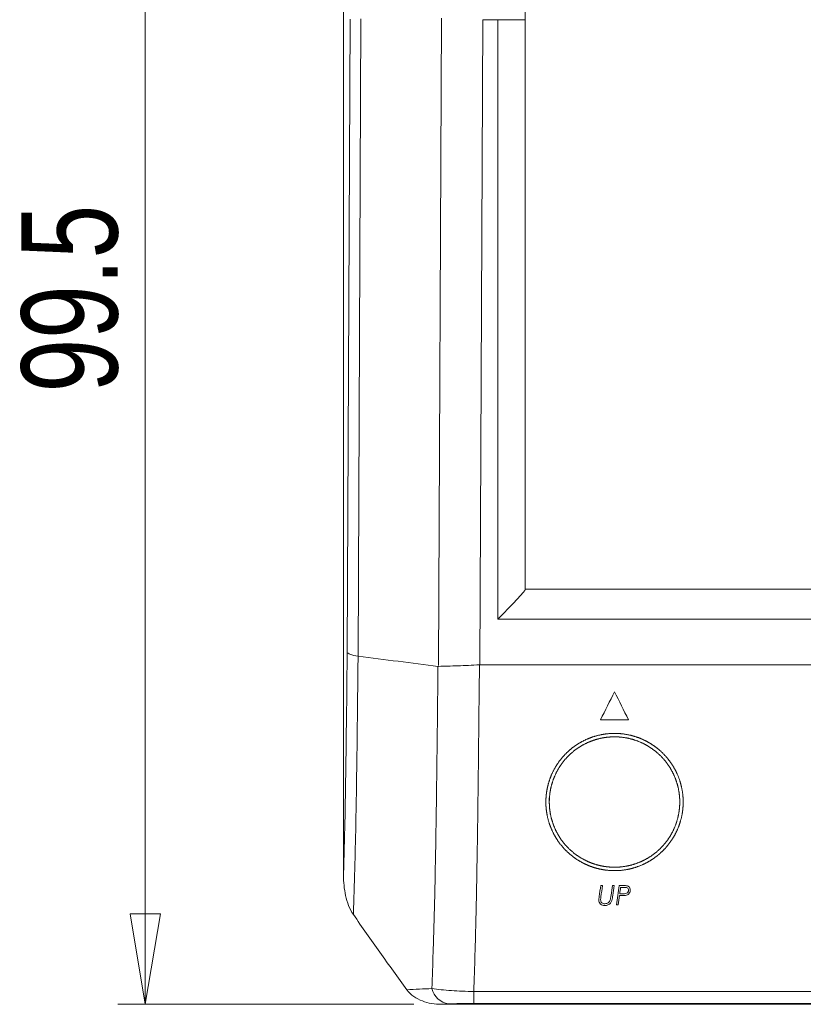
# Model space of a CAD drawing. Header units: millimetres. Extents: x 114 to 390, y 38 to 250.
# Tile 13 of 22: x 253 to 282, y 187 to 223. Entities that reach past the tile are written whole.
import ezdxf

# ---------------------------------------------------------------- set-up
doc = ezdxf.new("R2010")
doc.units = ezdxf.units.MM
doc.styles.add('SLDTEXTSTYLE0', font='TXT', dxfattribs={"width": 0.75})
doc.dimstyles.new('SLDDIMSTYLE0', dxfattribs={"dimtxt": 3.5, "dimasz": 3.302, "dimexe": 0, "dimexo": 0.0625, "dimgap": 0.875, "dimtad": 1, "dimtoh": 1, "dimlfac": 2, "dimzin": 12, "dimdsep": 46, "dimtxsty": 'Standard', "dimblk1": 'CLOSED', "dimblk2": 'CLOSED', "dimsah": 1, "dimcen": 0.09, "dimadec": 0, "dimazin": 0, "dimtfac": 1, "dimtofl": 0, "dimtmove": 0, "dimatfit": 3, "dimldrblk": 'CLOSED', "dimfxl": 0, "dimtolj": 1, "dimtzin": 12, "dimarcsym": 0})

# ---------------------------------------------------------------- blocks, each defined once
blk = doc.blocks.new('_CLOSED')
at = {"color": 0, "linetype": 'ByBlock', "lineweight": -2}
for p, q in [((-1, 0.166667), (0, 0)), ((-1, 0.166667), (-1, -0.166667)), ((0, 0), (-1, -0.166667)), ((0, 0), (-1, 0))]:
    blk.add_line(p, q, dxfattribs=at)
blk = doc.blocks.new('*D4')
at = {"color": 7, "linetype": 'Continuous', "lineweight": 0}
for p, q in [((265.162, 236.605), (256.945, 236.605)), ((257.945, 186.867), (257.945, 236.605)), ((267.722, 186.867), (256.945, 186.867))]:
    blk.add_line(p, q, dxfattribs=at)
at = {"color": 7, "linetype": 'Continuous', "lineweight": 0, "xscale": 3.302, "yscale": 3.302}
for p, rotation in [((257.945, 236.605, 39.095), 90.0000000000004), ((257.945, 186.867, 39.095), 270.0000000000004)]:
    blk.add_blockref('_CLOSED', p, dxfattribs=dict(at, rotation=rotation))
at = {"color": 7, "linetype": 'Continuous', "lineweight": 0, "insert": (253.433, 209.157), "char_height": 3.5, "attachment_point": 1, "rotation": 90, "style": 'SLDTEXTSTYLE0'}
blk.add_mtext('99.5', dxfattribs=at)

msp = doc.modelspace()

# ---------------------------------------------------------------- linework, layer by layer
at = {"color": 7, "linetype": 'Continuous', "lineweight": 15}
for p, q in [((265.1629, 191.5679), (265.1629, 235.6066)), ((265.2974, 199.6979), (265.4002, 222.7596)), ((265.7972, 222.7625), (265.6937, 199.5647)), ((268.6266, 199.2062), (268.7318, 222.7882)), ((270.2367, 222.7363), (270.1319, 199.2363)), ((270.7819, 222.7363), (270.2367, 222.7363)), ((270.7819, 200.9015), (270.7819, 222.7363)), ((271.7819, 222.7324), (271.7819, 201.9827)), ((271.7819, 201.9863), (308.2819, 201.9863)), ((309.2819, 200.9015), (270.7819, 200.9015)), ((309.9319, 199.2363), (270.1319, 199.2363)), ((274.5235, 197.2363), (275.5397, 197.2363)), ((274.593, 191.1918), (274.5293, 191.1918)), ((275.0178, 191.1918), (274.954, 191.1918)), ((275.3851, 191.1918), (275.1987, 191.1918)), ((275.2117, 190.83), (275.3173, 190.83)), ((275.3195, 190.8933), (275.2206, 190.8933)), ((275.2535, 191.1285), (275.3804, 191.1285)), ((275.0997, 190.4863), (275.1635, 190.4863)), ((269.9059, 187.3333), (310.1579, 187.3333)), ((269.9059, 187.3333), (269.9059, 186.9008)), ((269.9059, 187.3333), (269.9059, 186.9008)), ((310.1579, 186.9008), (269.9059, 186.9008)), ((268.7216, 186.8673), (311.3422, 186.8673))]:
    msp.add_line(p, q, dxfattribs=at)
msp.add_arc((269.1166, 187.6286), 0.7591, 194.14828, 260.21079, dxfattribs=at)
msp.add_arc((269.1166, 187.6286), 0.7591, 194.14828, 260.21079, dxfattribs=at)
msp.add_ellipse((270.7819, 200.9863), major_axis=(0.9991, 0.9991), ratio=0.0424764, start_param=4.6699381, end_param=6.2407344, dxfattribs=at)
for points, knots in [([(271.7819, 229.7819), (271.7819, 228.6345), (271.7819, 227.4625), (271.7819, 225.1033), (271.7819, 223.9179), (271.7819, 222.7324)], [0, 0, 0, 0, 0.5, 0.5, 1, 1, 1, 1]), ([(270.7819, 222.7363), (270.8481, 222.7363), (270.9131, 222.7363), (271.0411, 222.7362), (271.1047, 222.7361), (271.2258, 222.7359), (271.2833, 222.7358), (271.392, 222.7355), (271.4434, 222.7353), (271.5816, 222.7348), (271.6559, 222.7344), (271.7555, 222.7334), (271.7819, 222.7329), (271.7819, 222.7324)], [0, 0, 0, 0, 0.125, 0.125, 0.25, 0.25, 0.375, 0.375, 0.5, 0.5, 0.75, 0.75, 1, 1, 1, 1]), ([(265.1629, 191.5679), (265.1722, 191.8748), (265.181, 192.1871), (265.1973, 192.8239), (265.2048, 193.1489), (265.2255, 194.1407), (265.2372, 194.8247), (265.2576, 196.2025), (265.2664, 196.8978), (265.2827, 198.2944), (265.2902, 198.9958), (265.2976, 199.6975)], [0, 0, 0, 0, 0.125, 0.125, 0.25, 0.25, 0.5, 0.5, 0.75, 0.75, 1, 1, 1, 1]), ([(265.1629, 191.5679), (265.1722, 191.8748), (265.181, 192.1871), (265.1973, 192.8239), (265.2048, 193.1489), (265.2255, 194.1407), (265.2372, 194.8247), (265.2576, 196.2025), (265.2664, 196.8978), (265.2827, 198.2944), (265.2902, 198.9958), (265.2976, 199.6975)], [0, 0, 0, 0, 0.125, 0.125, 0.25, 0.25, 0.5, 0.5, 0.75, 0.75, 1, 1, 1, 1]), ([(265.693, 199.5458), (265.5771, 199.5643), (265.4807, 199.5877), (265.3446, 199.6399), (265.3051, 199.6687), (265.2976, 199.6975)], [0, 0, 0, 0, 0.5, 0.5, 1, 1, 1, 1]), ([(265.693, 199.5458), (265.5771, 199.5643), (265.4807, 199.5877), (265.3446, 199.6399), (265.3051, 199.6687), (265.2976, 199.6975)], [0, 0, 0, 0, 0.5, 0.5, 1, 1, 1, 1]), ([(265.693, 199.5458), (265.6842, 198.7227), (265.6754, 197.9), (265.6559, 196.2643), (265.6451, 195.451), (265.6258, 194.2468), (265.6188, 193.8487), (265.6035, 193.0671), (265.5951, 192.6827), (265.5769, 191.9315), (265.5669, 191.5641), (265.5454, 190.8433), (265.534, 190.4891), (265.5222, 190.1383)], [0, 0, 0, 0, 0.25, 0.25, 0.5, 0.5, 0.625, 0.625, 0.75, 0.75, 0.875, 0.875, 1, 1, 1, 1]), ([(265.693, 199.5458), (265.6842, 198.7227), (265.6754, 197.9), (265.6559, 196.2643), (265.6451, 195.451), (265.6258, 194.2468), (265.6188, 193.8487), (265.6035, 193.0671), (265.5951, 192.6827), (265.5769, 191.9315), (265.5669, 191.5641), (265.5454, 190.8433), (265.534, 190.4891), (265.5222, 190.1383)], [0, 0, 0, 0, 0.25, 0.25, 0.5, 0.5, 0.625, 0.625, 0.75, 0.75, 0.875, 0.875, 1, 1, 1, 1]), ([(268.3805, 187.443), (268.3963, 187.8808), (268.4114, 188.3199), (268.4333, 188.9878), (268.4405, 189.212), (268.4539, 189.6647), (268.4594, 189.8931), (268.472, 190.354), (268.4789, 190.5866), (268.4905, 191.0575), (268.4948, 191.2958), (268.5034, 191.7779), (268.5088, 192.0216), (268.5186, 192.5137), (268.5229, 192.7622), (268.543, 194.0154), (268.557, 195.0373), (268.5812, 197.0989), (268.5912, 198.1387), (268.6032, 199.1789)], [0, 0, 0, 0, 0.125, 0.125, 0.1875, 0.1875, 0.25, 0.25, 0.3125, 0.3125, 0.375, 0.375, 0.4375, 0.4375, 0.5, 0.5, 0.75, 0.75, 1, 1, 1, 1]), ([(268.3805, 187.443), (268.3963, 187.8808), (268.4114, 188.3199), (268.4333, 188.9878), (268.4405, 189.212), (268.4539, 189.6647), (268.4594, 189.8931), (268.472, 190.354), (268.4789, 190.5866), (268.4905, 191.0575), (268.4948, 191.2958), (268.5034, 191.7779), (268.5088, 192.0216), (268.5186, 192.5137), (268.5229, 192.7622), (268.543, 194.0154), (268.557, 195.0373), (268.5812, 197.0989), (268.5912, 198.1387), (268.6032, 199.1789)], [0, 0, 0, 0, 0.125, 0.125, 0.1875, 0.1875, 0.25, 0.25, 0.3125, 0.3125, 0.375, 0.375, 0.4375, 0.4375, 0.5, 0.5, 0.75, 0.75, 1, 1, 1, 1]), ([(270.1133, 199.2357), (269.8449, 199.2186), (269.5838, 199.2077), (269.2035, 199.1953), (269.0805, 199.1919), (268.8458, 199.1853), (268.7335, 199.1821), (268.6265, 199.178)], [0, 0, 0, 0, 0.5, 0.5, 0.75, 0.75, 1, 1, 1, 1]), ([(270.1133, 199.2357), (269.8449, 199.2186), (269.5838, 199.2077), (269.2035, 199.1953), (269.0805, 199.1919), (268.8458, 199.1853), (268.7335, 199.1821), (268.6265, 199.178)], [0, 0, 0, 0, 0.5, 0.5, 0.75, 0.75, 1, 1, 1, 1]), ([(270.1133, 199.2357), (270.1013, 198.1833), (270.0909, 197.1307), (270.068, 195.0435), (270.0544, 194.0087), (270.0363, 192.7386), (270.0324, 192.4861), (270.024, 191.9861), (270.0188, 191.7385), (270.0105, 191.2484), (270.0071, 191.0059), (269.998, 190.5266), (269.9921, 190.2899), (269.9743, 189.5867), (269.9635, 189.1269), (269.936, 188.2221), (269.9216, 187.7766), (269.9059, 187.3333)], [0, 0, 0, 0, 0.25, 0.25, 0.5, 0.5, 0.5625, 0.5625, 0.625, 0.625, 0.6875, 0.6875, 0.75, 0.75, 0.875, 0.875, 1, 1, 1, 1]), ([(270.1133, 199.2357), (270.1013, 198.1833), (270.0909, 197.1307), (270.068, 195.0435), (270.0544, 194.0087), (270.0363, 192.7386), (270.0324, 192.4861), (270.024, 191.9861), (270.0188, 191.7385), (270.0105, 191.2484), (270.0071, 191.0059), (269.998, 190.5266), (269.9921, 190.2899), (269.9743, 189.5867), (269.9635, 189.1269), (269.936, 188.2221), (269.9216, 187.7766), (269.9059, 187.3333)], [0, 0, 0, 0, 0.25, 0.25, 0.5, 0.5, 0.5625, 0.5625, 0.625, 0.625, 0.6875, 0.6875, 0.75, 0.75, 0.875, 0.875, 1, 1, 1, 1]), ([(272.5319, 194.0743), (272.5319, 194.3983), (272.5475, 194.5582), (272.5938, 194.7948), (272.613, 194.8731), (272.6594, 195.0287), (272.6867, 195.1063), (272.7793, 195.3327), (272.855, 195.4764), (273.0348, 195.7489), (273.1401, 195.8789), (273.3719, 196.1128), (273.4986, 196.2178), (273.7053, 196.3569), (273.7774, 196.4004), (273.9246, 196.4792), (273.9997, 196.5148), (274.2297, 196.6099), (274.3892, 196.6582), (274.7205, 196.7225), (274.8867, 196.7376), (275.22, 196.7348), (275.3891, 196.7163), (275.7161, 196.6466), (275.8744, 196.596), (276.1041, 196.4963), (276.1797, 196.4588), (276.3253, 196.3773), (276.3955, 196.3333), (276.5987, 196.1914), (276.7247, 196.0835), (276.9541, 195.8433), (277.0549, 195.7141), (277.2299, 195.4385), (277.3046, 195.2905), (277.4219, 194.9874), (277.4652, 194.832), (277.5217, 194.5139), (277.5344, 194.3511), (277.5286, 194.0314), (277.5106, 193.8727), (277.4435, 193.558), (277.395, 193.405), (277.2706, 193.1123), (277.1941, 192.971), (277.0134, 192.7034), (276.9113, 192.5799), (276.7406, 192.4096), (276.6807, 192.3553), (276.5549, 192.2521), (276.4886, 192.2028), (276.2843, 192.0664), (276.1403, 191.9894), (275.8362, 191.8635), (275.674, 191.8144), (275.3474, 191.7507), (275.1818, 191.7351), (274.9299, 191.737), (274.8451, 191.7419), (274.6787, 191.7599), (274.5142, 191.7862), (274.3536, 191.8286), (274.195, 191.8791), (274.1163, 191.9085), (273.8882, 192.0071), (273.7451, 192.0867), (273.476, 192.2726), (273.3504, 192.3793), (273.126, 192.6105), (273.0255, 192.7361), (272.8489, 193.0072), (272.7752, 193.1489), (272.6554, 193.444), (272.6092, 193.5987), (272.5475, 193.9143), (272.5319, 194.0743), (272.5319, 194.3983)], [-0.03125, -0.03125, 0, 0, 0.03125, 0.03125, 0.046875, 0.046875, 0.0625, 0.0625, 0.09375, 0.09375, 0.125, 0.125, 0.15625, 0.15625, 0.171875, 0.171875, 0.1875, 0.1875, 0.21875, 0.21875, 0.25, 0.25, 0.28125, 0.28125, 0.3125, 0.3125, 0.328125, 0.328125, 0.34375, 0.34375, 0.375, 0.375, 0.40625, 0.40625, 0.4375, 0.4375, 0.46875, 0.46875, 0.5, 0.5, 0.53125, 0.53125, 0.5625, 0.5625, 0.59375, 0.59375, 0.625, 0.625, 0.640625, 0.640625, 0.65625, 0.65625, 0.6875, 0.6875, 0.71875, 0.71875, 0.75, 0.75, 0.765625, 0.765625, 0.78125, 0.796875, 0.796875, 0.8125, 0.8125, 0.84375, 0.84375, 0.875, 0.875, 0.90625, 0.90625, 0.9375, 0.9375, 0.96875, 0.96875, 1, 1, 1.03125, 1.03125]), ([(272.6569, 194.3902), (272.6569, 194.0824), (272.6717, 193.9313), (272.7294, 193.6345), (272.7728, 193.4877), (272.8871, 193.2048), (272.9571, 193.0706), (273.1223, 192.8161), (273.2187, 192.6946), (273.4323, 192.4741), (273.5489, 192.3747), (273.8028, 192.1982), (273.9415, 192.1206), (274.2282, 191.9959), (274.3773, 191.9478), (274.61, 191.8977), (274.6895, 191.8848), (274.8475, 191.8671), (274.9266, 191.8623), (275.1638, 191.8597), (275.3233, 191.8739), (275.6363, 191.9339), (275.787, 191.9791), (276.0777, 192.0981), (276.2179, 192.1728), (276.476, 192.3444), (276.5956, 192.442), (276.8157, 192.6606), (276.9129, 192.7783), (277.0834, 193.03), (277.1572, 193.1654), (277.2765, 193.4454), (277.3222, 193.5895), (277.3858, 193.8861), (277.4036, 194.0398), (277.4093, 194.344), (277.3977, 194.4956), (277.3447, 194.7977), (277.3029, 194.9483), (277.1922, 195.235), (277.1231, 195.3729), (276.9562, 195.637), (276.8594, 195.7611), (276.6446, 195.9867), (276.5253, 196.0898), (276.2656, 196.2719), (276.1283, 196.3489), (275.8395, 196.4753), (275.686, 196.525), (275.3757, 196.5916), (275.2185, 196.6093), (274.9796, 196.612), (274.8991, 196.6089), (274.7403, 196.5947), (274.6618, 196.5836), (274.4288, 196.5389), (274.2762, 196.4935), (273.9811, 196.3722), (273.8422, 196.2978), (273.5808, 196.123), (273.4574, 196.0213), (273.2367, 195.7992), (273.1385, 195.6785), (272.966, 195.4182), (272.8927, 195.2794), (272.776, 194.9946), (272.7315, 194.8468), (272.6717, 194.5432), (272.6569, 194.3902), (272.6569, 194.0824)], [-0.03125, -0.03125, 0, 0, 0.03125, 0.03125, 0.0625, 0.0625, 0.09375, 0.09375, 0.125, 0.125, 0.15625, 0.15625, 0.1875, 0.1875, 0.21875, 0.21875, 0.234375, 0.234375, 0.25, 0.25, 0.28125, 0.28125, 0.3125, 0.3125, 0.34375, 0.34375, 0.375, 0.375, 0.40625, 0.40625, 0.4375, 0.4375, 0.46875, 0.46875, 0.5, 0.5, 0.53125, 0.53125, 0.5625, 0.5625, 0.59375, 0.59375, 0.625, 0.625, 0.65625, 0.65625, 0.6875, 0.6875, 0.71875, 0.71875, 0.75, 0.75, 0.765625, 0.765625, 0.78125, 0.78125, 0.8125, 0.8125, 0.84375, 0.84375, 0.875, 0.875, 0.90625, 0.90625, 0.9375, 0.9375, 0.96875, 0.96875, 1, 1, 1.03125, 1.03125]), ([(265.5222, 190.1383), (265.4507, 190.2422), (265.3949, 190.3537), (265.303, 190.586), (265.2673, 190.7071), (265.1857, 191.0707), (265.1629, 191.3176), (265.1629, 191.5679)], [0, 0, 0, 0, 0.25, 0.25, 0.5, 0.5, 1, 1, 1, 1]), ([(265.5222, 190.1383), (265.4507, 190.2422), (265.3949, 190.3537), (265.303, 190.586), (265.2673, 190.7071), (265.1857, 191.0707), (265.1629, 191.3176), (265.1629, 191.5679)], [0, 0, 0, 0, 0.25, 0.25, 0.5, 0.5, 1, 1, 1, 1]), ([(275.6063, 191.0296), (275.6054, 191.0543), (275.602, 191.0793), (275.581, 191.1249), (275.5645, 191.1458), (275.5319, 191.1683), (275.5197, 191.1745), (275.494, 191.1828), (275.4804, 191.1853), (275.4399, 191.1911), (275.4125, 191.1917), (275.3851, 191.1918)], [0, 0, 0, 0, 0.25, 0.25, 0.5, 0.5, 0.625, 0.625, 0.75, 0.75, 1, 1, 1, 1]), ([(274.906, 190.848), (274.9024, 190.8207), (274.8985, 190.7936), (274.8939, 190.7665), (274.8912, 190.7499), (274.8881, 190.7334), (274.8846, 190.7169), (274.8812, 190.7005), (274.8773, 190.6841), (274.873, 190.6678)], [0, 0, 0, 0, 0.00018336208, 0.00018336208, 0.00018336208, 0.00029575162, 0.00029575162, 0.00029575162, 0.00040832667, 0.00040832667, 0.00040832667, 0.00040832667]), ([(275.543, 191.0285), (275.5425, 191.0168), (275.5417, 191.0053), (275.5355, 190.983), (275.5307, 190.9719), (275.5122, 190.9415), (275.4941, 190.9238), (275.4489, 190.9018), (275.4227, 190.8981), (275.3712, 190.8941), (275.3454, 190.8936), (275.3195, 190.8933)], [0, 0, 0, 0, 0.125, 0.125, 0.25, 0.25, 0.5, 0.5, 0.75, 0.75, 1, 1, 1, 1]), ([(275.3804, 191.1285), (275.3995, 191.1284), (275.4185, 191.128), (275.4564, 191.1252), (275.4758, 191.123), (275.5095, 191.1073), (275.5231, 191.0939), (275.5397, 191.063), (275.5424, 191.0456), (275.543, 191.0285)], [0, 0, 0, 0, 0.25, 0.25, 0.5, 0.5, 0.75, 0.75, 1, 1, 1, 1]), ([(275.4693, 190.8436), (275.4901, 190.8505), (275.5096, 190.8596), (275.5442, 190.8847), (275.5587, 190.8996), (275.5949, 190.9498), (275.6056, 190.9895), (275.6063, 191.0296)], [0, 0, 0, 0, 0.25, 0.25, 0.5, 0.5, 1, 1, 1, 1]), ([(274.4626, 190.7147), (274.4616, 190.7066), (274.4606, 190.6986), (274.4598, 190.6905), (274.4594, 190.6855), (274.4591, 190.6805), (274.4589, 190.6755), (274.4586, 190.6704), (274.4585, 190.6654), (274.4584, 190.6604)], [0, 0, 0, 0, 0.00005450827, 0.00005450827, 0.00005450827, 0.00008820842, 0.00008820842, 0.00008820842, 0.00012193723, 0.00012193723, 0.00012193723, 0.00012193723]), ([(274.4584, 190.6604), (274.4589, 190.6344), (274.4621, 190.6086), (274.4818, 190.5594), (274.4976, 190.5368), (274.5388, 190.5005), (274.5648, 190.4872), (274.6204, 190.4711), (274.6498, 190.4688), (274.6791, 190.4682)], [0, 0, 0, 0, 0.25, 0.25, 0.5, 0.5, 0.75, 0.75, 1, 1, 1, 1]), ([(274.5251, 190.6714), (274.5252, 190.6886), (274.5267, 190.7059), (274.5284, 190.723), (274.5295, 190.7336), (274.5308, 190.7441), (274.5321, 190.7547), (274.5334, 190.7652), (274.5349, 190.7758), (274.5364, 190.7863)], [0, 0, 0, 0, 0.00011572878, 0.00011572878, 0.00011572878, 0.00018690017, 0.00018690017, 0.00018690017, 0.00025809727, 0.00025809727, 0.00025809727, 0.00025809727]), ([(274.6791, 190.5315), (274.6582, 190.5319), (274.6375, 190.5336), (274.5977, 190.5453), (274.5792, 190.5551), (274.5502, 190.5817), (274.5397, 190.5984), (274.5273, 190.634), (274.5253, 190.6527), (274.5251, 190.6714)], [0, 0, 0, 0, 0.25, 0.25, 0.5, 0.5, 0.75, 0.75, 1, 1, 1, 1]), ([(274.6791, 190.4682), (274.7181, 190.4686), (274.757, 190.4736), (274.8287, 190.5005), (274.8599, 190.5229), (274.9292, 190.607), (274.9445, 190.6776), (274.9563, 190.7466)], [0, 0, 0, 0, 0.25, 0.25, 0.5, 0.5, 1, 1, 1, 1]), ([(274.873, 190.6678), (274.8671, 190.6484), (274.8597, 190.6296), (274.8371, 190.5952), (274.8229, 190.5794), (274.7875, 190.5545), (274.7672, 190.5453), (274.7239, 190.5339), (274.7016, 190.532), (274.6791, 190.5315)], [0, 0, 0, 0, 0.25, 0.25, 0.5, 0.5, 0.75, 0.75, 1, 1, 1, 1]), ([(267.4695, 187.3965), (267.1419, 187.8513), (266.8144, 188.3062), (266.1635, 189.2189), (265.84, 189.6766), (265.5222, 190.1383)], [0, 0, 0, 0, 0.5, 0.5, 1, 1, 1, 1]), ([(267.4695, 187.3965), (267.1419, 187.8513), (266.8144, 188.3062), (266.1635, 189.2189), (265.84, 189.6766), (265.5222, 190.1383)], [0, 0, 0, 0, 0.5, 0.5, 1, 1, 1, 1]), ([(268.7216, 186.8673), (268.6036, 186.8673), (268.4872, 186.8771), (268.2579, 186.9167), (268.1444, 186.9468), (267.9238, 187.0312), (267.8194, 187.0844), (267.6257, 187.2196), (267.539, 187.3001), (267.4695, 187.3965)], [0, 0, 0, 0, 0.25, 0.25, 0.5, 0.5, 0.75, 0.75, 1, 1, 1, 1]), ([(268.7216, 186.8673), (268.6036, 186.8673), (268.4872, 186.8771), (268.2579, 186.9167), (268.1444, 186.9468), (267.9238, 187.0312), (267.8194, 187.0844), (267.6257, 187.2196), (267.539, 187.3001), (267.4695, 187.3965)], [0, 0, 0, 0, 0.25, 0.25, 0.5, 0.5, 0.75, 0.75, 1, 1, 1, 1]), ([(268.3805, 187.443), (268.4875, 187.427), (268.6004, 187.4125), (268.8379, 187.3868), (268.9631, 187.3755), (269.2233, 187.3566), (269.3562, 187.3492), (269.6275, 187.3382), (269.7667, 187.3347), (269.9059, 187.3333)], [0, 0, 0, 0, 0.25, 0.25, 0.5, 0.5, 0.75, 0.75, 1, 1, 1, 1]), ([(268.3805, 187.443), (268.4875, 187.427), (268.6004, 187.4125), (268.8379, 187.3868), (268.9631, 187.3755), (269.2233, 187.3566), (269.3562, 187.3492), (269.6275, 187.3382), (269.7667, 187.3347), (269.9059, 187.3333)], [0, 0, 0, 0, 0.25, 0.25, 0.5, 0.5, 0.75, 0.75, 1, 1, 1, 1]), ([(269.9059, 186.9008), (269.8199, 186.9008), (269.7341, 186.9003), (269.5682, 186.8985), (269.4875, 186.8971), (269.252, 186.8917), (269.1119, 186.8867), (268.9875, 186.8805)], [0, 0, 0, 0, 0.25, 0.25, 0.5, 0.5, 1, 1, 1, 1]), ([(269.9059, 186.9008), (269.8199, 186.9008), (269.7341, 186.9003), (269.5682, 186.8985), (269.4875, 186.8971), (269.252, 186.8917), (269.1119, 186.8867), (268.9875, 186.8805)], [0, 0, 0, 0, 0.25, 0.25, 0.5, 0.5, 1, 1, 1, 1])]:
    msp.add_open_spline(points, degree=3, knots=knots, dxfattribs=at)
for points in [[(268.6032, 199.1789), (267.6332, 199.301), (266.6633, 199.4233), (265.6933, 199.5457)], [(268.6032, 199.1789), (267.6332, 199.301), (266.6633, 199.4233), (265.6933, 199.5457)], [(268.6032, 199.179), (268.6109, 199.1786), (268.6187, 199.1783), (268.6265, 199.178)], [(268.6265, 199.178), (268.6187, 199.1783), (268.6109, 199.1786), (268.6032, 199.179)], [(270.1319, 199.2363), (270.1257, 199.2363), (270.1195, 199.2361), (270.1133, 199.2357)], [(275.0315, 198.2516), (274.862, 197.9129), (274.6927, 197.5744), (274.5235, 197.2363)], [(275.5397, 197.2363), (275.3704, 197.5744), (275.201, 197.9129), (275.0315, 198.2516)], [(274.5293, 191.1918), (274.5108, 191.0593), (274.4923, 190.9276), (274.474, 190.7967)], [(274.5364, 190.7863), (274.5551, 190.9207), (274.574, 191.0558), (274.593, 191.1918)], [(274.954, 191.1918), (274.9379, 191.0766), (274.9219, 190.962), (274.906, 190.848)], [(274.9677, 190.8335), (274.9843, 190.9523), (275.001, 191.0718), (275.0178, 191.1918)], [(275.1987, 191.1918), (275.1653, 190.954), (275.1323, 190.7188), (275.0997, 190.4863)], [(274.9563, 190.7466), (274.9601, 190.7756), (274.9639, 190.8045), (274.9677, 190.8335)], [(275.1635, 190.4863), (275.1795, 190.6002), (275.1955, 190.7148), (275.2117, 190.83)], [(275.2206, 190.8933), (275.2315, 190.9714), (275.2425, 191.0498), (275.2535, 191.1285)], [(275.3173, 190.83), (275.3684, 190.8305), (275.4202, 190.8302), (275.4693, 190.8436)], [(274.474, 190.7967), (274.4702, 190.7693), (274.4664, 190.742), (274.4626, 190.7147)], [(267.4695, 187.3965), (267.7732, 187.4117), (268.0768, 187.4272), (268.3805, 187.443)], [(267.4695, 187.3965), (267.7732, 187.4117), (268.0768, 187.4272), (268.3805, 187.443)], [(268.9875, 186.8805), (268.8989, 186.8761), (268.8102, 186.8717), (268.7216, 186.8673)], [(268.9875, 186.8805), (268.8989, 186.8761), (268.8102, 186.8717), (268.7216, 186.8673)]]:
    msp.add_open_spline(points, degree=3, dxfattribs=at)

# ---------------------------------------------------------------- dimensions: what is measured, and where the dimension line sits
at = {"color": 7, "linetype": 'Continuous', "lineweight": 0}
dim = msp.add_linear_dim(base=(257.9447, 236.6053), p1=(268.7216, 186.8673), p2=(266.1615, 236.6053), angle=90, text='99.5', dimstyle='SLDDIMSTYLE0', dxfattribs=at)
dim.commit()
dim.dimension.update_dxf_attribs({"geometry": '*D4', "text_midpoint": (257.9447, 213.6824), "dimtype": 160})

doc.saveas('drawing.dxf')
